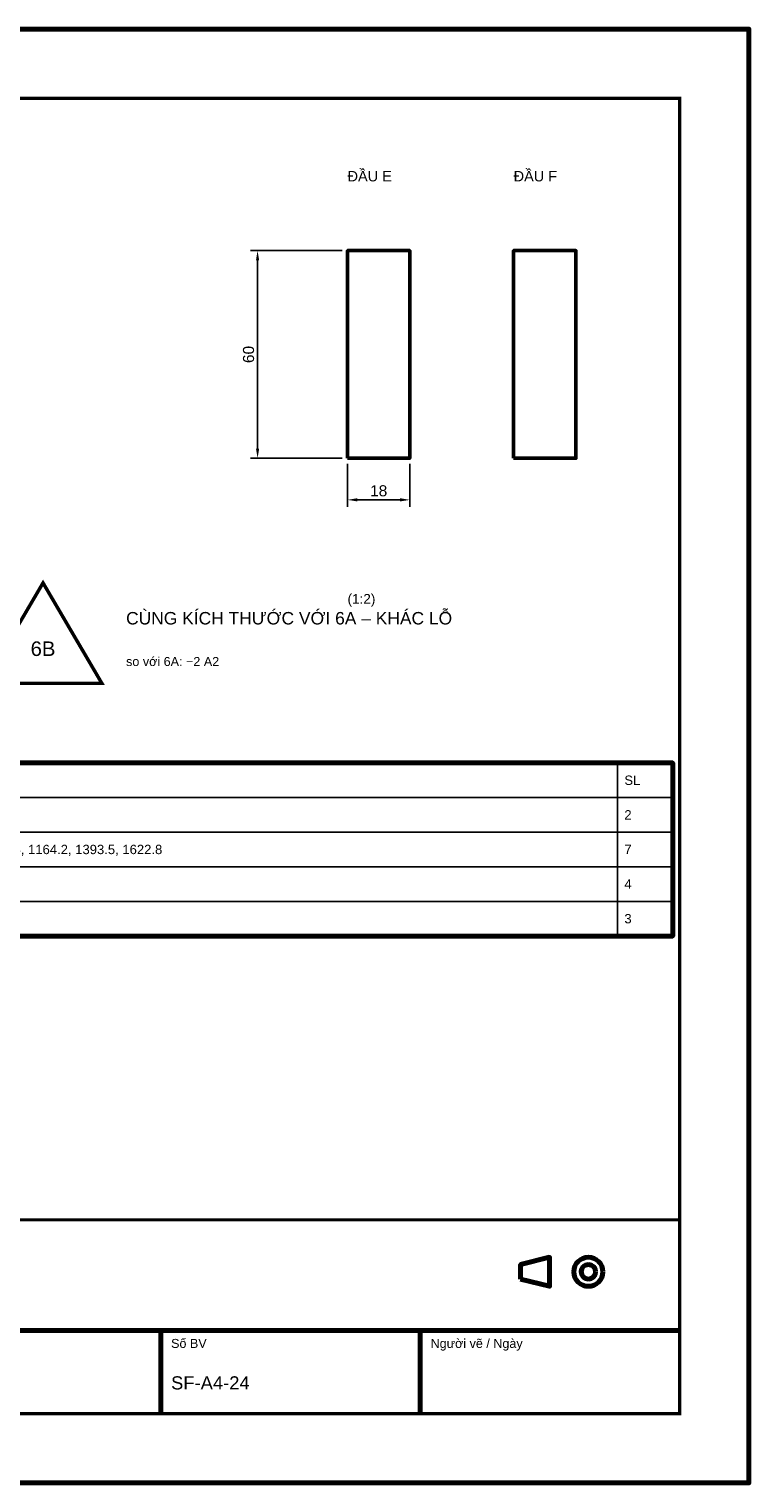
# Model space of a CAD drawing. Header units: millimetres. Extents: x 0 to 2970, y 0 to 2100.
# Tile 2 of 2: x 1930 to 2970, y 0 to 2100. Entities that reach past the tile are written whole.
import ezdxf
from ezdxf.enums import TextEntityAlignment as Align

# ---------------------------------------------------------------- set-up
doc = ezdxf.new("R2010")
doc.units = ezdxf.units.MM
doc.header["$LTSCALE"] = 10
for name, color, linetype, lineweight in [('0-KHUNG-BANVE', 7, 'CONTINUOUS', 70), ('1-NET-THAY', 7, 'CONTINUOUS', 50), ('10-PHU-KIEN', 1, 'CONTINUOUS', 25), ('3-KICH-THUOC', 1, 'CONTINUOUS', 18), ('6-CHU', 7, 'CONTINUOUS', 25), ('7-BANG-KE', 7, 'CONTINUOUS', 25)]:
    doc.layers.add(name, color=color, linetype=linetype, lineweight=lineweight)
doc.styles.add('VN', font='arial.ttf')
doc.dimstyles.new('A4', dxfattribs={"dimscale": 10, "dimtxt": 1.6, "dimasz": 1.4, "dimexe": 1, "dimexo": 0.8, "dimgap": 0.5, "dimtad": 1, "dimdec": 1, "dimtxsty": 'VN', "dimcen": 2.5, "dimclrd": 1, "dimclre": 1, "dimclrt": 7, "dimazin": 3, "dimtfac": 1, "dimtmove": 0, "dimatfit": 3})

msp = doc.modelspace()

# ---------------------------------------------------------------- linework, layer by layer
at = {"layer": '0-KHUNG-BANVE'}
for p, q in [((1370, 220), (2870, 220)), ((2120, 100), (2120, 220)), ((2495, 100), (2495, 220))]:
    msp.add_line(p, q, dxfattribs=at)
for points in [[(0, 0), (2970, 0), (2970, 2100), (0, 2100)], [(250, 790), (2860, 790), (2860, 1040), (250, 1040)], [(2640, 294.5), (2682, 284), (2682, 326), (2640, 315.5)]]:
    msp.add_lwpolyline(points, close=True, dxfattribs=at)
for points, const_width in [([(200, 100), (2870, 100), (2870, 2000), (200, 2000)], 5), ([(1370, 100), (2870, 100), (2870, 380), (1370, 380)], 4)]:
    msp.add_lwpolyline(points, close=True, dxfattribs=dict(at, const_width=const_width))
for radius in [21, 10.5]:
    msp.add_circle((2738, 305), radius, dxfattribs=at)
at = {"layer": '1-NET-THAY'}
for points in [[(2390, 1480), (2480, 1480), (2480, 1780), (2390, 1780)], [(2630, 1480), (2720, 1480), (2720, 1780), (2630, 1780)]]:
    msp.add_lwpolyline(points, close=True, dxfattribs=at)
at = {"layer": '10-PHU-KIEN', "const_width": 5}
msp.add_lwpolyline([(1950, 1300), (1865, 1155), (2035, 1155)], close=True, dxfattribs=at)
at = {"layer": '7-BANG-KE'}
for points in [[(1630, 990), (2780, 990), (2780, 1040), (1630, 1040)], [(2780, 990), (2860, 990), (2860, 1040), (2780, 1040)], [(1630, 940), (2780, 940), (2780, 990), (1630, 990)], [(2780, 940), (2860, 940), (2860, 990), (2780, 990)], [(1630, 890), (2780, 890), (2780, 940), (1630, 940)], [(2780, 890), (2860, 890), (2860, 940), (2780, 940)], [(1630, 840), (2780, 840), (2780, 890), (1630, 890)], [(2780, 840), (2860, 840), (2860, 890), (2780, 890)], [(1630, 790), (2780, 790), (2780, 840), (1630, 840)], [(2780, 790), (2860, 790), (2860, 840), (2780, 840)]]:
    msp.add_lwpolyline(points, close=True, dxfattribs=at)

# ---------------------------------------------------------------- texts
at = {"layer": '10-PHU-KIEN', "style": 'VN'}
msp.add_text('6B', height=21, dxfattribs=at).set_placement((1950, 1205), align=Align.MIDDLE_CENTER)
at = {"layer": '6-CHU', "style": 'VN'}
for s, height, p in [('ĐẦU E', 15, (2390, 1880)), ('ĐẦU F', 15, (2630, 1880)), ('(1:2)', 14, (2390, 1270)), ('so với 6A: −2 A2', 13, (2070, 1180)), ('Số BV', 13, (2135, 195)), ('Người vẽ / Ngày', 13, (2510, 195)), ('SF-A4-24', 19, (2135, 135))]:
    msp.add_text(s, height=height, dxfattribs=at).set_placement(p)
at = {"layer": '6-CHU', "color": 1, "style": 'VN'}
msp.add_text('CÙNG KÍCH THƯỚC VỚI 6A – KHÁC LỖ', height=18, dxfattribs=at).set_placement((2070, 1240))
at = {"layer": '7-BANG-KE', "style": 'VN'}
for s, p in [('SL', (2790, 1015)), ('2', (2790, 965)), ('Y=9; X= 247.2, 476.5, 705.8, 935, 1164.2, 1393.5, 1622.8', (1640, 915)), ('7', (2790, 915)), ('4', (2790, 865)), ('3', (2790, 815))]:
    msp.add_text(s, height=13.5, dxfattribs=at).set_placement(p, align=Align.MIDDLE_LEFT)

# ---------------------------------------------------------------- dimensions: what is measured, and where the dimension line sits
at = {"layer": '3-KICH-THUOC'}
msp.add_linear_dim(base=(2260, 1480), p1=(2390, 1480), p2=(2390, 1780), angle=90, dimstyle='A4', override={"dimlfac": 0.2}, dxfattribs=at).render()
msp.add_linear_dim(base=(2390, 1420), p1=(2390, 1480), p2=(2480, 1480), dimstyle='A4', override={"dimlfac": 0.2}, dxfattribs=at).render()

doc.saveas('drawing.dxf')
